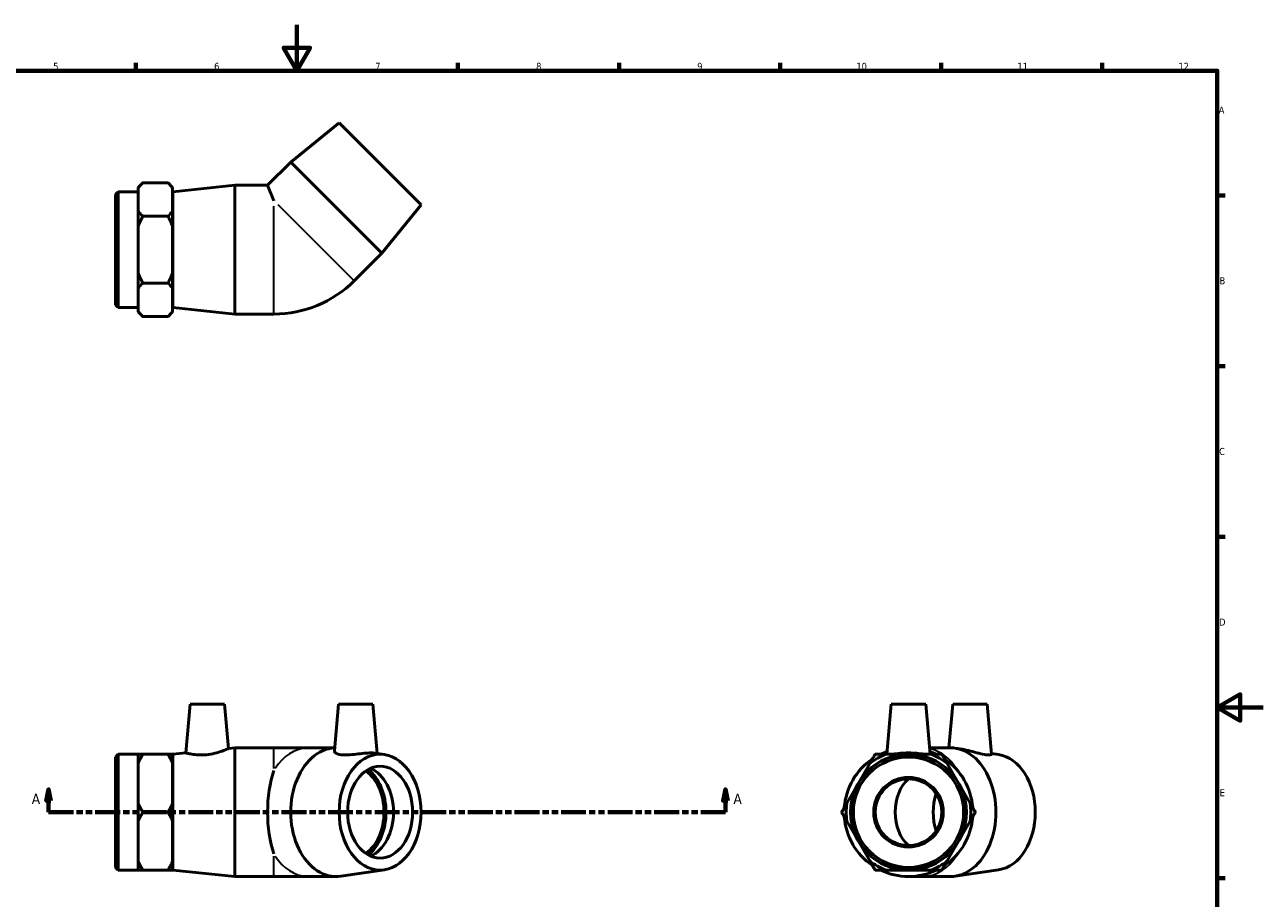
# Model space of a CAD drawing. Header units: millimetres. Extents: x 0 to 897, y -166 to 594.
# Tile 3 of 3: x 302 to 841, y 214 to 594. Entities that reach past the tile are written whole.
import ezdxf

# ---------------------------------------------------------------- set-up
doc = ezdxf.new("R2010")
doc.units = ezdxf.units.MM
doc.linetypes.add('DOUBLE_DASH_CHAIN', pattern=[1.2403, 0.6614, -0.0827, 0.1654, -0.0827, 0.1654, -0.0827])
for name, color, linetype, lineweight in [('Border (ANSI)', 7, 'Continuous', 70), ('Section Line (ANSI)', 7, 'DOUBLE_DASH_CHAIN', 70), ('Visible (ANSI)', 7, 'Continuous', 50), ('Visible Narrow (ANSI)', 7, 'Continuous', 35)]:
    doc.layers.add(name, color=color, linetype=linetype, lineweight=lineweight)
doc.styles.add('Label Text (ANSI)', font='tahoma.ttf')
doc.styles.add('Note Text (ANSI)', font='tahoma.ttf')

# ---------------------------------------------------------------- blocks, each defined once
blk = doc.blocks.new('Borders Default Border')
at = {"layer": 'Border (ANSI)'}
for p, q in [((350.42, 574), (350.42, 577.45)), ((490.58, 574), (490.58, 577.45)), ((560.67, 574), (560.67, 577.45)), ((630.75, 574), (630.75, 577.45)), ((700.83, 574), (700.83, 577.45)), ((770.92, 574), (770.92, 577.45)), ((821, 519.75), (824.45, 519.75)), ((821, 445.5), (824.45, 445.5)), ((821, 371.25), (824.45, 371.25)), ((821, 222.75), (824.45, 222.75))]:
    blk.add_line(p, q, dxfattribs=at)
at = {"layer": 'Border (ANSI)', "flags": 128}
for points in [[(420.5, 594), (420.5, 574), (414.73, 584), (426.27, 584), (420.5, 574)], [(20, 20), (20, 574), (821, 574), (821, 20), (20, 20)], [(841, 297), (821, 297), (831, 302.77), (831, 291.23), (821, 297)]]:
    blk.add_lwpolyline(points, dxfattribs=at)
at = {"layer": 'Border (ANSI)', "color": 230, "true_color": 0xff0080, "attachment_point": 7, "style": 'Note Text (ANSI)'}
for s, insert, char_height in [('5', (314.48, 574.34), 3.05), ('6', (384.49, 574.34), 3.05), ('7', (454.6, 574.4), 3.05), ('8', (524.63, 574.33), 3.05), ('9', (594.7, 574.34), 3.05), ('10', (663.96, 574.34), 3.048), ('11', (734.04, 574.4), 3.048), ('12', (804.13, 574.4), 3.048), ('A', (821.63, 555.35), 3.05), ('B', (821.99, 481.1), 3.05), ('C', (821.8, 406.8), 3.05), ('D', (821.81, 332.6), 3.05), ('E', (822.05, 258.35), 3.05)]:
    blk.add_mtext(s, dxfattribs=dict(at, insert=insert, char_height=char_height))
blk = doc.blocks.new('2dTransSection0')
at = {"layer": 'Section Line (ANSI)', "linetype": 'Continuous'}
for p, q in [((312.46, 261.43), (311.46, 256.43)), ((312.46, 256.43), (312.46, 261.43)), ((313.46, 256.43), (312.46, 261.43)), ((606.97, 261.43), (605.97, 256.43)), ((606.97, 256.43), (606.97, 261.43)), ((607.97, 256.43), (606.97, 261.43)), ((311.46, 256.43), (313.46, 256.43)), ((312.46, 251.43), (312.46, 256.43)), ((605.97, 256.43), (607.97, 256.43)), ((606.97, 251.43), (606.97, 256.43)), ((312.46, 251.43), (323.13, 251.43)), ((596.3, 251.43), (606.97, 251.43))]:
    blk.add_line(p, q, dxfattribs=at)
at = {"layer": 'Section Line (ANSI)', "linetype": 'DOUBLE_DASH_CHAIN', "ltscale": 16.346291}
blk.add_line((312.46, 251.43), (606.97, 251.43), dxfattribs=at)
at = {"layer": 'Section Line (ANSI)', "linetype": 'Continuous', "flags": 128}
for points in [[(313.46, 256.43), (312.46, 261.43), (311.46, 256.43), (313.46, 256.43)], [(607.97, 256.43), (606.97, 261.43), (605.97, 256.43), (607.97, 256.43)]]:
    blk.add_lwpolyline(points, dxfattribs=at)
at = {"layer": 'Section Line (ANSI)'}
for points in [[(313.46, 256.43), (312.46, 261.43), (311.46, 256.43), (313.46, 256.43)], [(607.97, 256.43), (606.97, 261.43), (605.97, 256.43), (607.97, 256.43)]]:
    blk.add_solid(points, dxfattribs=at)
at = {"layer": 'Section Line (ANSI)', "char_height": 4.57, "attachment_point": 7, "style": 'Label Text (ANSI)'}
for insert in [(305.1, 254.93), (610.44, 254.93)]:
    blk.add_mtext('A', dxfattribs=dict(at, insert=insert))

msp = doc.modelspace()

# ---------------------------------------------------------------- linework, layer by layer
at = {"layer": 'Visible (ANSI)'}
for p, q in [((438.893, 551.333), (417.821, 534.221)), ((438.893, 551.333), (474.531, 515.695)), ((417.821, 534.221), (407.76, 524.159)), ((417.821, 534.221), (457.419, 494.623)), ((351.431, 523.258), (353.431, 525.258)), ((351.431, 523.258), (351.431, 522.965)), ((351.431, 517.983), (351.431, 522.965)), ((364.431, 525.258), (353.431, 525.258)), ((366.431, 523.258), (364.431, 525.258)), ((366.431, 522.965), (366.431, 523.258)), ((366.431, 513.001), (366.431, 522.965)), ((366.531, 521.359), (393.531, 524.159)), ((393.531, 468.159), (393.531, 524.159)), ((393.531, 524.159), (407.76, 524.159)), ((407.76, 524.159), (410.531, 517.469)), ((341.531, 520.159), (342.731, 521.359)), ((341.531, 472.159), (341.531, 520.159)), ((342.731, 521.359), (342.731, 470.959)), ((342.731, 521.359), (351.431, 521.359)), ((351.431, 513.001), (351.431, 517.983)), ((366.531, 470.959), (366.531, 521.359)), ((351.431, 513.001), (351.431, 506.124)), ((366.431, 516.159), (366.531, 516.159)), ((366.431, 506.124), (366.431, 513.001)), ((474.531, 515.695), (457.419, 494.623)), ((364.431, 510.709), (353.431, 510.709)), ((351.431, 496.159), (351.431, 506.124)), ((366.431, 486.195), (366.431, 506.124)), ((351.431, 486.195), (351.431, 496.159)), ((457.419, 494.623), (445.398, 482.602)), ((351.431, 486.195), (351.431, 479.318)), ((366.431, 479.318), (366.431, 486.195)), ((364.431, 481.61), (353.431, 481.61)), ((351.431, 474.336), (351.431, 479.318)), ((351.431, 469.354), (351.431, 474.336)), ((366.431, 469.354), (366.431, 479.318)), ((366.431, 476.159), (366.531, 476.159)), ((341.531, 472.159), (342.731, 470.959)), ((342.731, 470.959), (351.431, 470.959)), ((351.431, 469.354), (351.431, 469.061)), ((351.431, 469.061), (353.431, 467.061)), ((366.431, 469.061), (364.431, 467.061)), ((366.431, 469.061), (366.431, 469.354)), ((366.531, 470.959), (393.531, 468.159)), ((364.431, 467.061), (353.431, 467.061)), ((393.531, 468.159), (410.531, 468.159)), ((374.058, 298.427), (372.202, 277.215)), ((374.058, 298.427), (389.058, 298.427)), ((389.058, 298.427), (390.746, 279.138)), ((438.587, 298.427), (436.806, 278.07)), ((438.587, 298.427), (453.587, 298.427)), ((453.587, 298.427), (455.466, 276.948)), ((679.141, 298.427), (677.234, 276.627)), ((679.141, 298.427), (694.141, 298.427)), ((694.141, 298.427), (696.048, 276.627)), ((705.87, 298.427), (704.207, 279.427)), ((705.87, 298.427), (720.87, 298.427)), ((720.87, 298.427), (722.776, 276.633)), ((341.531, 275.427), (342.731, 276.627)), ((341.531, 227.427), (341.531, 275.427)), ((342.731, 276.627), (342.731, 226.227)), ((342.731, 276.627), (351.431, 276.627)), ((351.431, 276.627), (351.431, 272.657)), ((364.431, 276.627), (353.431, 276.627)), ((366.431, 272.657), (366.431, 276.627)), ((366.531, 276.627), (372.202, 277.215)), ((366.531, 226.227), (366.531, 276.627)), ((390.746, 279.138), (393.531, 279.427)), ((393.531, 223.427), (393.531, 279.427)), ((393.531, 279.427), (410.531, 279.427)), ((425.599, 279.427), (410.531, 279.427)), ((436.924, 279.427), (425.599, 279.427)), ((458.56, 276.491), (454.326, 277.116)), ((686.641, 276.627), (676.677, 276.627)), ((696.605, 276.627), (686.641, 276.627)), ((704.903, 279.427), (695.803, 279.427)), ((709.214, 278.944), (706.956, 279.276)), ((725.843, 276.491), (722.749, 276.948)), ((351.431, 264.027), (351.431, 272.657)), ((366.431, 255.398), (366.431, 272.657)), ((366.431, 271.427), (366.531, 271.427)), ((669.799, 272.657), (664.817, 264.027)), ((708.465, 264.027), (703.483, 272.657)), ((351.431, 255.398), (351.431, 264.027)), ((664.817, 264.027), (659.835, 255.398)), ((713.447, 255.398), (708.465, 264.027)), ((351.431, 255.398), (351.431, 247.457)), ((366.431, 247.457), (366.431, 255.398)), ((364.431, 251.427), (353.431, 251.427)), ((351.431, 238.827), (351.431, 247.457)), ((366.431, 230.198), (366.431, 247.457)), ((659.835, 247.457), (664.817, 238.827)), ((708.465, 238.827), (713.447, 247.457)), ((351.431, 230.198), (351.431, 238.827)), ((664.817, 238.827), (669.799, 230.198)), ((703.483, 230.198), (708.465, 238.827)), ((341.531, 227.427), (342.731, 226.227)), ((351.431, 230.198), (351.431, 226.227)), ((366.431, 231.427), (366.531, 231.427)), ((366.431, 226.227), (366.431, 230.198)), ((458.56, 226.363), (439.673, 223.578)), ((725.843, 226.363), (706.956, 223.578)), ((342.731, 226.227), (351.431, 226.227)), ((364.431, 226.227), (353.431, 226.227)), ((366.531, 226.227), (393.531, 223.427)), ((393.531, 223.427), (410.531, 223.427)), ((410.531, 223.427), (425.599, 223.427)), ((437.62, 223.427), (425.599, 223.427)), ((676.677, 226.227), (686.641, 226.227)), ((686.641, 226.227), (696.605, 226.227)), ((686.641, 223.427), (692.882, 223.427)), ((704.903, 223.427), (692.882, 223.427))]:
    msp.add_line(p, q, dxfattribs=at)
for radius in [25.2, 24, 15.146, 14.5]:
    msp.add_circle((686.641, 251.427), radius, dxfattribs=at)
for centre, radius, start, end in [((410.531, 517.469), 49.31, 270, 315), ((686.641, 251.427), 27.098, 111.57417, 128.42583), ((686.641, 251.427), 28, 109.40192, 115.84193), ((686.641, 251.427), 28, 64.15807, 70.59808), ((686.641, 251.427), 27.098, 51.57417, 68.42583), ((686.641, 251.427), 28, 124.15807, 175.84193), ((686.641, 251.427), 28, 4.15807, 55.84193), ((686.641, 251.427), 27.098, 171.57417, 188.42583), ((686.641, 251.427), 27.098, 351.57417, 8.42583), ((686.641, 251.427), 28, 184.15807, 235.84193), ((686.641, 251.427), 28, 304.15807, 355.84193), ((686.641, 251.427), 27.098, 231.57417, 248.42583), ((686.641, 251.427), 27.098, 291.57417, 308.42583), ((686.641, 251.427), 28, 244.15807, 295.84193)]:
    msp.add_arc(centre, radius, start, end, dxfattribs=at)
for centre, major_axis, ratio, start_param, end_param in [((437.62, 251.427), (0, -28), 0.7071068, 3.176826, 6.3870758), ((704.903, 251.427), (0, -28), 0.7071068, 0, 3.1415927), ((723.995, 251.427), (0, -25.2), 0.7071068, 0.1038905, 3.0377022), ((419.358, 251.427), (0, -28), 0.4142136, 4.0065376, 5.4182403), ((444.267, 251.427), (0, -21.247), 0.7071068, 0.5040196, 2.6375731), ((448.415, 251.427), (0, 20), 0.7071068, 3.4393043, 5.9854736), ((444.267, 251.427), (0, -20), 0.7071068, 0.4555987, 2.685994), ((692.882, 251.427), (0, -17), 0.7071068, 3.6907994, 5.7339786), ((711.55, 251.427), (0, -20), 0.7071068, 4.2927619, 5.132016)]:
    msp.add_ellipse(centre, major_axis=major_axis, ratio=ratio, start_param=start_param, end_param=end_param, dxfattribs=at)
for major_axis in [(0, -25.2), (0, -20)]:
    msp.add_ellipse((456.712, 251.427), major_axis=major_axis, ratio=0.7071068, dxfattribs=at)
for points in [[(353.431, 525.258), (352.244, 524.071), (351.431, 522.965)], [(366.431, 522.965), (365.618, 524.071), (364.431, 525.258)], [(351.431, 513.001), (352.244, 511.896), (353.431, 510.709)], [(364.431, 510.709), (365.618, 511.896), (366.431, 513.001)], [(353.431, 510.709), (352.244, 508.335), (351.431, 506.124)], [(366.431, 506.124), (365.618, 508.335), (364.431, 510.709)], [(351.431, 486.195), (352.244, 483.984), (353.431, 481.61)], [(364.431, 481.61), (365.618, 483.984), (366.431, 486.195)], [(353.431, 481.61), (352.244, 480.423), (351.431, 479.318)], [(366.431, 479.318), (365.618, 480.423), (364.431, 481.61)], [(351.431, 469.354), (352.244, 468.248), (353.431, 467.061)], [(364.431, 467.061), (365.618, 468.248), (366.431, 469.354)], [(351.431, 276.627), (352.244, 276.627), (353.431, 276.627)], [(353.431, 276.627), (352.244, 274.571), (351.431, 272.657)], [(364.431, 276.627), (365.618, 276.627), (366.431, 276.627)], [(366.431, 272.657), (365.618, 274.571), (364.431, 276.627)], [(669.799, 272.657), (670.905, 274.571), (672.092, 276.627)], [(672.092, 276.627), (674.466, 276.627), (676.677, 276.627)], [(696.605, 276.627), (698.816, 276.627), (701.19, 276.627)], [(701.19, 276.627), (702.377, 274.571), (703.483, 272.657)], [(351.431, 255.398), (352.244, 253.483), (353.431, 251.427)], [(364.431, 251.427), (365.618, 253.483), (366.431, 255.398)], [(657.542, 251.427), (658.729, 253.483), (659.835, 255.398)], [(713.447, 255.398), (714.552, 253.483), (715.739, 251.427)], [(353.431, 251.427), (352.244, 249.371), (351.431, 247.457)], [(366.431, 247.457), (365.618, 249.371), (364.431, 251.427)], [(659.835, 247.457), (658.729, 249.371), (657.542, 251.427)], [(715.739, 251.427), (714.552, 249.371), (713.447, 247.457)], [(351.431, 230.198), (352.244, 228.283), (353.431, 226.227)], [(364.431, 226.227), (365.618, 228.283), (366.431, 230.198)], [(672.092, 226.227), (670.905, 228.283), (669.799, 230.198)], [(703.483, 230.198), (702.377, 228.283), (701.19, 226.227)], [(353.431, 226.227), (352.244, 226.227), (351.431, 226.227)], [(366.431, 226.227), (365.618, 226.227), (364.431, 226.227)], [(676.677, 226.227), (674.466, 226.227), (672.092, 226.227)], [(701.19, 226.227), (698.816, 226.227), (696.605, 226.227)]]:
    msp.add_rational_spline(points, [1, 1.0033449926, 1], degree=2, dxfattribs=at)
for points, knots in [([(381.134, 276.428), (379.995, 276.317), (378.786, 276.289), (376.578, 276.394), (375.58, 276.521), (374.008, 276.782), (373.327, 276.935), (372.424, 277.153), (372.202, 277.215), (372.202, 277.215)], [0, 0, 0, 0, 0.3435416, 0.3435416, 0.6870833, 0.6870833, 1.0336565, 1.0336565, 1.3802298, 1.3802298, 1.3802298, 1.3802298]), ([(390.746, 279.138), (390.746, 279.138), (390.501, 279.026), (389.53, 278.613), (388.804, 278.315), (387.124, 277.711), (386.047, 277.363), (383.67, 276.778), (382.368, 276.547), (381.134, 276.428)], [4.2313665, 4.2313665, 4.2313665, 4.2313665, 4.5945183, 4.5945183, 4.9576701, 4.9576701, 5.3299717, 5.3299717, 5.7022733, 5.7022733, 5.7022733, 5.7022733]), ([(454.324, 277.115), (453.879, 277.18), (453.32, 277.215), (451.885, 277.215), (450.857, 277.153), (448.61, 276.935), (447.391, 276.782), (445.106, 276.521), (443.883, 276.394), (441.611, 276.289), (440.564, 276.317), (438.824, 276.547), (438.058, 276.778), (437.048, 277.363), (436.804, 277.711), (436.803, 278.035), (436.804, 278.052), (436.806, 278.07)], [1.1181999, 1.1181999, 1.1181999, 1.1181999, 1.3802298, 1.3802298, 1.7268031, 1.7268031, 2.0733763, 2.0733763, 2.416918, 2.416918, 2.7604596, 2.7604596, 3.1327612, 3.1327612, 3.5050628, 3.5050628, 3.5265364, 3.5265364, 3.5265364, 3.5265364]), ([(693.328, 276.627), (693.279, 276.635), (693.229, 276.643), (692.346, 276.782), (691.303, 276.935), (689.028, 277.153), (687.796, 277.215), (685.486, 277.215), (684.253, 277.153), (681.979, 276.935), (680.935, 276.782), (680.053, 276.643), (680.003, 276.635), (679.954, 276.627)], [0.6663259, 0.6663259, 0.6663259, 0.6663259, 0.6870833, 0.6870833, 1.0336565, 1.0336565, 1.3802298, 1.3802298, 1.7268031, 1.7268031, 2.0733763, 2.0733763, 2.0941337, 2.0941337, 2.0941337, 2.0941337]), ([(722.776, 276.633), (722.786, 276.509), (722.596, 276.391), (721.766, 276.289), (721.103, 276.317), (719.486, 276.547), (718.412, 276.778), (716.06, 277.363), (714.781, 277.711), (712.405, 278.315), (711.145, 278.613), (709.717, 278.865), (709.463, 278.906), (709.214, 278.943)], [2.0891409, 2.0891409, 2.0891409, 2.0891409, 2.416918, 2.416918, 2.7604596, 2.7604596, 3.1327612, 3.1327612, 3.5050628, 3.5050628, 3.8682146, 3.8682146, 3.9486381, 3.9486381, 3.9486381, 3.9486381])]:
    msp.add_open_spline(points, degree=3, knots=knots, dxfattribs=at)
at = {"layer": 'Visible Narrow (ANSI)'}
for p, q in [((410.531, 468.367), (410.531, 515.105)), ((412.203, 515.797), (445.252, 482.749)), ((410.531, 270.495), (410.531, 279.401)), ((410.531, 223.454), (410.531, 232.36))]:
    msp.add_line(p, q, dxfattribs=at)
for centre, major_axis, start_param, end_param in [((425.599, 251.427), (0, 28), 0.0432472, 0.8216977), ((692.882, 251.427), (0, 28), 5.4540146, 6.0979518), ((425.599, 251.427), (0, -28), 5.4614876, 6.2399381), ((692.882, 251.427), (0, -28), 0.0432472, 0.8216977)]:
    msp.add_ellipse(centre, major_axis=major_axis, ratio=0.7071068, start_param=start_param, end_param=end_param, dxfattribs=at)

# ---------------------------------------------------------------- block references
msp.add_blockref('Borders Default Border', (0, 0))
at = {"layer": 'Section Line (ANSI)'}
msp.add_blockref('2dTransSection0', (0, 0), dxfattribs=at)

doc.saveas('drawing.dxf')
